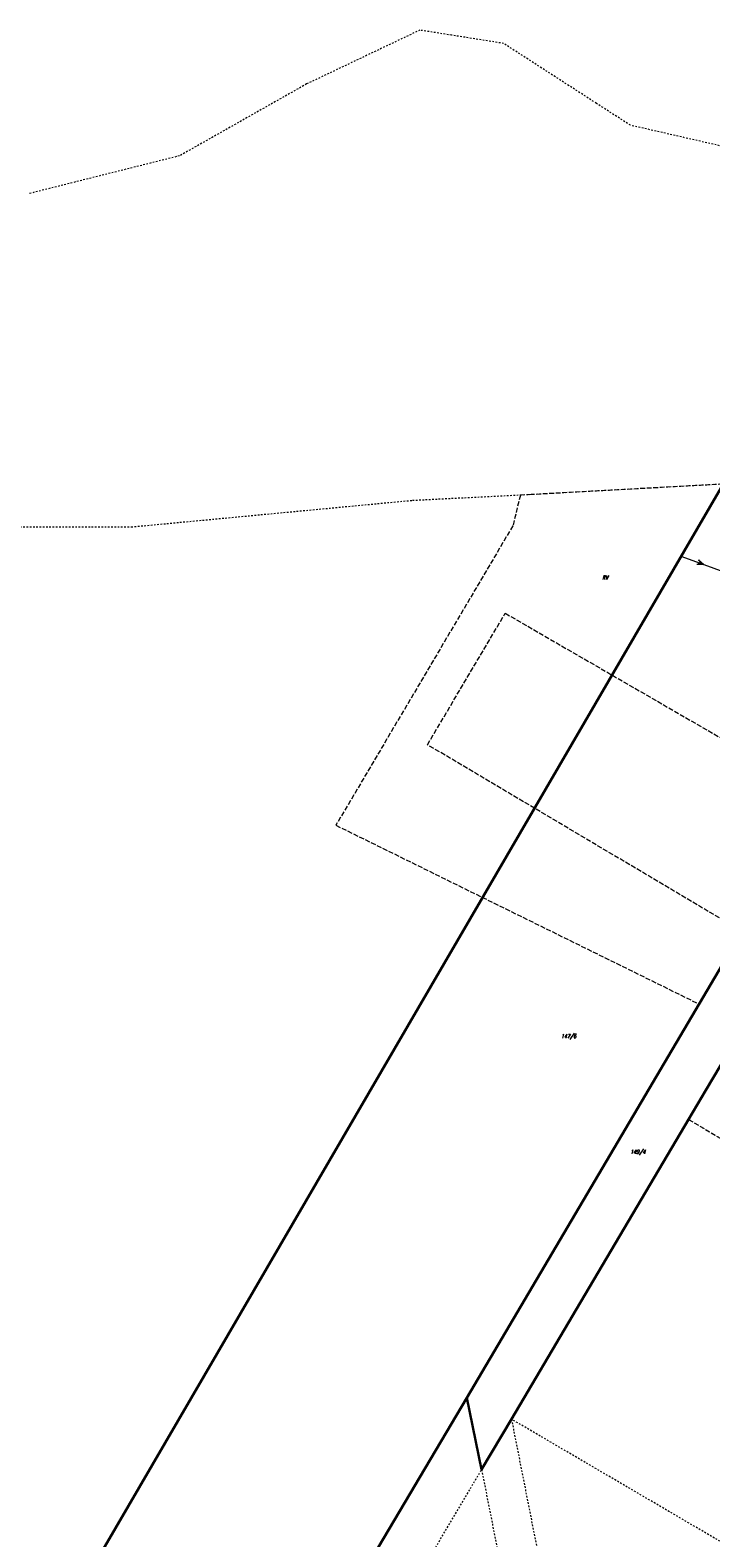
# Model space of a CAD drawing. Header units: metres. Extents: x 8430084 to 8437887, y 5768320 to 5771876.
# Tile 6 of 50: x 8432963 to 8433172, y 5770310 to 5770773. Entities that reach past the tile are written whole.
import ezdxf
from ezdxf.enums import TextEntityAlignment as Align

# ---------------------------------------------------------------- set-up
doc = ezdxf.new("R2010")
doc.units = ezdxf.units.M
doc.header["$MEASUREMENT"] = 0
for name, pattern in [('4_SUEP_A', [0]), ('GDE', [0]), ('GUK', [2, 1.5, -0.5]), ('GUZ', [1, 0.5, -0.5])]:
    doc.linetypes.add(name, pattern=pattern)
for name, color, linetype, lineweight in [('Dzialki', 4, 'GDE', 30), ('Numery_dzialek', 4, 'CONTINUOUS', 30), ('SUEP_L_0', 1, '4_SUEP_A', 18), ('Uzytki', 253, 'GUZ', 18)]:
    doc.layers.add(name, color=color, linetype=linetype, lineweight=lineweight)
doc.layers.add('Kontury', color=7, linetype='GUK', lineweight=18, true_color=0x008000)
doc.layers.add('Numery_konturow', color=7, linetype='CONTINUOUS', lineweight=13, true_color=0x008000)
doc.styles.get("Standard").update_dxf_attribs({"font": 'Simplex.SHX', "width": 0.75})

msp = doc.modelspace()

# ---------------------------------------------------------------- linework, layer by layer
at = {"layer": 'Dzialki'}
for p, q in [((8433176.26, 5770633.46), (8432963.71, 5770268.48)), ((8433185.78, 5770502.58), (8433097.58, 5770352.88)), ((8433170.97, 5770447.34), (8433179.97, 5770462.56)), ((8433165.67, 5770438.39), (8433170.97, 5770447.34)), ((8433130.03, 5770378.15), (8433165.67, 5770438.39)), ((8433111.24, 5770346.36), (8433130.03, 5770378.15)), ((8433025.9, 5770232.52), (8433097.58, 5770352.88)), ((8433097.58, 5770352.88), (8433102.07, 5770330.87)), ((8433102.07, 5770330.87), (8433111.24, 5770346.36))]:
    msp.add_line(p, q, dxfattribs=at)
at = {"layer": 'Kontury'}
for p, q in [((8433176.26, 5770633.46), (8433117.34, 5770630.24)), ((8433113.97, 5770630.07), (8433111.69, 5770620.68)), ((8433117.34, 5770630.24), (8433113.97, 5770630.07)), ((8433111.69, 5770620.68), (8433057.32, 5770528.73)), ((8433085.43, 5770553.45), (8433109.34, 5770593.8)), ((8433109.34, 5770593.8), (8433204.17, 5770538.99)), ((8433182, 5770496.17), (8433085.43, 5770553.45)), ((8433057.32, 5770528.73), (8433168.85, 5770473.84)), ((8433168.85, 5770473.84), (8433182, 5770496.17)), ((8433176.74, 5770457.09), (8433170.97, 5770447.34)), ((8433170.97, 5770447.34), (8433165.67, 5770438.39)), ((8433165.67, 5770438.39), (8433209.41, 5770412.52))]:
    msp.add_line(p, q, dxfattribs=at)
at = {"layer": 'SUEP_L_0', "linetype": '4_SUEP_A'}
for p, q in [((8433163.32, 5770611.38), (8433170.36, 5770608.79)), ((8433169.42, 5770609.14), (8433168.23, 5770608.78)), ((8433170.36, 5770608.79), (8433168.23, 5770608.78)), ((8433168.74, 5770610.19), (8433170.36, 5770608.79)), ((8433168.74, 5770610.19), (8433169.42, 5770609.14)), ((8433170.36, 5770608.79), (8433184.44, 5770603.63))]:
    msp.add_line(p, q, dxfattribs=at)
at = {"layer": 'Uzytki'}
for p, q in [((8433083.1, 5770772.84), (8433048.3, 5770756.31)), ((8433092.85, 5770771.29), (8433083.1, 5770772.84)), ((8433108.83, 5770768.76), (8433092.85, 5770771.29)), ((8433137.33, 5770750.37), (8433108.83, 5770768.76)), ((8433048.3, 5770756.31), (8433009.29, 5770734.25)), ((8433147.77, 5770743.64), (8433137.33, 5770750.37)), ((8433180.02, 5770736.25), (8433147.77, 5770743.64)), ((8433009.29, 5770734.25), (8432963.06, 5770722.66)), ((8433176.26, 5770633.46), (8433117.34, 5770630.24)), ((8433080.59, 5770628.37), (8432994.78, 5770620.25)), ((8433117.34, 5770630.24), (8433080.59, 5770628.37)), ((8432994.78, 5770620.25), (8432923.58, 5770620.3)), ((8433168.85, 5770473.84), (8433182, 5770496.17)), ((8433123.83, 5770397.43), (8433168.85, 5770473.84)), ((8433176.74, 5770457.09), (8433170.97, 5770447.34)), ((8433170.97, 5770447.34), (8433165.67, 5770438.39)), ((8433149.76, 5770411.5), (8433165.67, 5770438.39)), ((8433165.67, 5770438.39), (8433209.41, 5770412.52)), ((8433130.03, 5770378.15), (8433149.76, 5770411.5)), ((8433097.58, 5770352.88), (8433123.83, 5770397.43)), ((8433111.24, 5770346.36), (8433130.03, 5770378.15)), ((8433083.09, 5770328.56), (8433097.58, 5770352.88)), ((8433229.67, 5770277.06), (8433111.24, 5770346.36)), ((8433111.24, 5770346.36), (8433143.51, 5770183.16)), ((8433046.73, 5770237.31), (8433102.07, 5770330.87)), ((8433102.07, 5770330.87), (8433129.76, 5770190.86)), ((8433025.9, 5770232.52), (8433083.09, 5770328.56))]:
    msp.add_line(p, q, dxfattribs=at)

# ---------------------------------------------------------------- texts
at = {"layer": 'Numery_dzialek', "oblique": 15, "width": 0.7}
for s, p in [('147/6', (8433128.78, 5770463.9)), ('149/4', (8433150.03, 5770428.37))]:
    msp.add_text(s, height=1.26, dxfattribs=at).set_placement(p, align=Align.MIDDLE)
at = {"layer": 'Numery_konturow', "oblique": 15, "width": 0.7}
msp.add_text('RV', height=1.26, dxfattribs=at).set_placement((8433139.08, 5770604.19))

doc.saveas('drawing.dxf')
